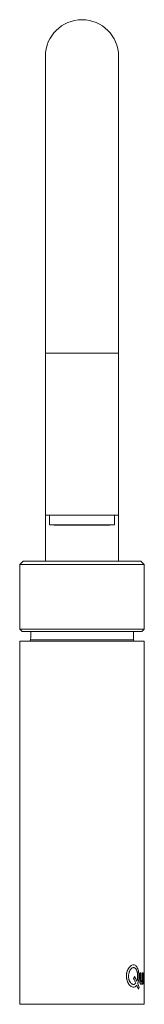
# Paper-space layout '_Left' of a CAD drawing. Header units: millimetres. Extents: x -23 to 23, y 0 to 365.
import ezdxf

# ---------------------------------------------------------------- set-up
doc = ezdxf.new("R2010")
doc.units = ezdxf.units.MM

psp = doc.layouts.new('_Left')

# ---------------------------------------------------------------- linework, layer by layer
at = {"color": 7, "linetype": 'Continuous', "lineweight": 15}
for p, q in [((-13.5, 351.08), (-13.5, 164.1)), ((13.5, 164.1), (13.5, 351.08)), ((13.5, 181.08), (-13.5, 181.08)), ((-12, 181.08), (-11.97, 177.48)), ((11.97, 177.48), (12, 181.08)), ((-11.97, 177.48), (-10.24, 177.43)), ((-11.97, 177.48), (11.97, 177.48)), ((-10.24, 177.43), (10.24, 177.43)), ((10.24, 177.43), (11.97, 177.48)), ((-21.7, 164.1), (-23, 162.8)), ((21.7, 164.1), (-21.7, 164.1)), ((23, 162.8), (21.7, 164.1)), ((-23, 162.8), (-23, 138.9)), ((23, 162.8), (-23, 162.8)), ((23, 138.9), (23, 162.8)), ((-23, 138.9), (-22.1, 138)), ((23, 138.9), (-23, 138.9)), ((22.1, 138), (23, 138.9)), ((22.1, 138), (-22.1, 138)), ((-18.89, 138), (-18.89, 137)), ((19, 135), (19, 138)), ((-23, 134.5), (-23, 0)), ((23, 134.5), (-23, 134.5)), ((23, 11.81), (23, 134.5)), ((21.35, 11.71), (21.35, 9.05)), ((21.74, 11.71), (21.35, 11.71)), ((21.36, 11.71), (21.36, 9.05)), ((21.74, 9.46), (21.74, 11.71)), ((22.22, 11.71), (22.22, 9.65)), ((22.49, 11.71), (22.22, 11.71)), ((22.23, 11.71), (22.23, 9.65)), ((22.49, 7.5), (22.49, 11.71)), ((22.92, 11.81), (22.93, 11.81)), ((22.92, 10.96), (22.93, 10.96)), ((16.42, 10.48), (16.43, 10.48)), ((19.04, 7.36), (19.04, 7.36)), ((19.06, 9.61), (19.06, 9.61)), ((19.46, 10.28), (19.47, 10.28)), ((19.9, 7.88), (19.9, 7.88)), ((21.35, 9.05), (21.36, 9.05)), ((22.22, 9.65), (22.23, 9.65)), ((22.23, 8.07), (22.24, 7.5)), ((22.24, 8.07), (22.25, 7.5)), ((22.49, 7.5), (22.24, 7.5)), ((22.92, 8.25), (22.93, 8.25)), ((22.92, 7.4), (22.93, 7.4)), ((23, 0), (23, 7.4)), ((20.84, 5.58), (20.85, 5.58)), ((23, 0), (-23, 0))]:
    psp.add_line(p, q, dxfattribs=at)
at = {"color": 8, "linetype": 'Continuous', "lineweight": 15}
for p, q in [((13.5, 241.08), (-13.5, 241.08)), ((-19, 135), (19, 135))]:
    psp.add_line(p, q, dxfattribs=at)
at = {"color": 7, "linetype": 'Continuous', "lineweight": 15}
for centre, radius, start, end in [((0, 351.08), 13.5, 0, 180), ((-19.5, 135), 0.5, 270, 360), ((19.5, 135), 0.5, 180, 270)]:
    psp.add_arc(centre, radius, start, end, dxfattribs=at)
for points, knots in [([(-18.89, 137), (-18.89, 136.87), (-18.9, 136.74), (-18.9, 136.48), (-18.91, 136.36), (-18.91, 136.11), (-18.92, 136), (-18.93, 135.78), (-18.94, 135.68), (-18.96, 135.4), (-18.97, 135.25), (-18.99, 135.05), (-19, 135), (-19, 135)], [0, 0, 0, 0, 0.125, 0.125, 0.25, 0.25, 0.375, 0.375, 0.5, 0.5, 0.75, 0.75, 1, 1, 1, 1]), ([(20.6, 7.72), (20.62, 7.79), (20.67, 7.92), (20.76, 8.18), (20.88, 8.68), (21.01, 9.46), (21.06, 10.46), (21.01, 11.46), (20.87, 12.4), (20.62, 13.23), (20.28, 13.9), (19.85, 14.37), (19.33, 14.62), (18.77, 14.62), (18.18, 14.38), (17.62, 13.91), (17.13, 13.25), (16.8, 12.56), (16.61, 11.95), (16.51, 11.47), (16.46, 11.07), (16.44, 10.74), (16.44, 10.58), (16.43, 10.48)], [0, 0, 0, 0, 0.015654, 0.031284, 0.062549, 0.12499, 0.187439, 0.249983, 0.312443, 0.374914, 0.43739, 0.499871, 0.562359, 0.624857, 0.687343, 0.749841, 0.812339, 0.874804, 0.906138, 0.937456, 0.968668, 0.981706, 1, 1, 1, 1]), ([(18.94, 14.58), (18.88, 14.58), (18.63, 14.59), (18.17, 14.37), (17.62, 13.92), (17.12, 13.25), (16.73, 12.42), (16.47, 11.48), (16.44, 10.81), (16.42, 10.48)], [0, 0, 0, 0, 0.051419, 0.209486, 0.367604, 0.52565, 0.683706, 0.841769, 1, 1, 1, 1]), ([(19.04, 7.36), (18.98, 7.37), (18.93, 7.38), (18.9, 7.38), (18.9, 7.38), (18.89, 7.39), (18.89, 7.39), (18.89, 7.39), (18.89, 7.39), (18.88, 7.39), (18.88, 7.39), (18.87, 7.39), (18.86, 7.39), (18.84, 7.39), (18.83, 7.4), (18.79, 7.4), (18.77, 7.41), (18.75, 7.42), (18.74, 7.42), (18.74, 7.42), (18.73, 7.42), (18.72, 7.42), (18.72, 7.42), (18.7, 7.43), (18.68, 7.43), (18.65, 7.45), (18.62, 7.45), (18.6, 7.47), (18.59, 7.47), (18.58, 7.47), (18.57, 7.48), (18.55, 7.48), (18.54, 7.49), (18.5, 7.51), (18.48, 7.52), (18.44, 7.54), (18.43, 7.55), (18.41, 7.57), (18.4, 7.58), (18.36, 7.6), (18.34, 7.62), (18.27, 7.67), (18.22, 7.71), (18.16, 7.77), (18.15, 7.78), (18.12, 7.8), (18.11, 7.81), (18.08, 7.85), (18.06, 7.87), (17.99, 7.95), (17.95, 8), (17.74, 8.28), (17.6, 8.54), (17.45, 8.92), (17.42, 8.99), (17.38, 9.15), (17.35, 9.23), (17.29, 9.47), (17.26, 9.63), (17.21, 9.97), (17.2, 10.14), (17.18, 10.49), (17.19, 10.66), (17.23, 11.18), (17.29, 11.51), (17.41, 11.9), (17.43, 11.98), (17.49, 12.13), (17.52, 12.21), (17.61, 12.42), (17.68, 12.55), (17.79, 12.74), (17.83, 12.8), (17.92, 12.91), (17.96, 12.97), (18.09, 13.12), (18.18, 13.21), (18.37, 13.36), (18.46, 13.43), (18.66, 13.52), (18.76, 13.56), (18.88, 13.58), (18.91, 13.58), (18.95, 13.59), (18.98, 13.59), (19.05, 13.59), (19.1, 13.59), (19.24, 13.58), (19.34, 13.55), (19.47, 13.49), (19.52, 13.47), (19.6, 13.41), (19.64, 13.38), (19.77, 13.28), (19.84, 13.2), (19.95, 13.05), (19.99, 13), (20.05, 12.89), (20.09, 12.84), (20.18, 12.66), (20.23, 12.53), (20.31, 12.32), (20.33, 12.25), (20.37, 12.1), (20.39, 12.03), (20.45, 11.8), (20.48, 11.64), (20.5, 11.45), (20.51, 11.44), (20.51, 11.39), (20.51, 11.37), (20.52, 11.31), (20.53, 11.27), (20.54, 11.15), (20.55, 11.06), (20.57, 10.81), (20.57, 10.63), (20.57, 10.41), (20.57, 10.37), (20.57, 10.28), (20.57, 10.23), (20.56, 10.1), (20.56, 10.01), (20.54, 9.76), (20.52, 9.6), (20.5, 9.43), (20.5, 9.42), (20.5, 9.39), (20.49, 9.38), (20.49, 9.35), (20.48, 9.33), (20.47, 9.27), (20.47, 9.23), (20.44, 9.11), (20.43, 9.03), (20.4, 8.95), (20.4, 8.93), (20.39, 8.89), (20.38, 8.88), (20.37, 8.82), (20.36, 8.78), (20.34, 8.74), (20.34, 8.74), (20.34, 8.74), (20.34, 8.74), (20.34, 8.74), (20.34, 8.74), (20.34, 8.73), (20.34, 8.73), (20.34, 8.72), (20.33, 8.71), (20.33, 8.69), (20.32, 8.68), (20.3, 8.62), (20.29, 8.58), (20.27, 8.54)], [0, 0, 0, 0, 0.015625, 0.015625, 0.015869, 0.015869, 0.016113, 0.016113, 0.016602, 0.016602, 0.017578, 0.017578, 0.019531, 0.019531, 0.023438, 0.023438, 0.03125, 0.03125, 0.032227, 0.032227, 0.033203, 0.033203, 0.035156, 0.035156, 0.039062, 0.039062, 0.046875, 0.046875, 0.048828, 0.048828, 0.050781, 0.050781, 0.054688, 0.054688, 0.0625, 0.0625, 0.066406, 0.066406, 0.070312, 0.070312, 0.078125, 0.078125, 0.09375, 0.09375, 0.097656, 0.097656, 0.101562, 0.101562, 0.109375, 0.109375, 0.125, 0.125, 0.1875, 0.1875, 0.203125, 0.203125, 0.21875, 0.21875, 0.25, 0.25, 0.28125, 0.28125, 0.3125, 0.3125, 0.375, 0.375, 0.390625, 0.390625, 0.40625, 0.40625, 0.4375, 0.4375, 0.453125, 0.453125, 0.46875, 0.46875, 0.5, 0.5, 0.53125, 0.53125, 0.5625, 0.5625, 0.570312, 0.570312, 0.578125, 0.578125, 0.59375, 0.59375, 0.625, 0.625, 0.640625, 0.640625, 0.65625, 0.65625, 0.6875, 0.6875, 0.703125, 0.703125, 0.71875, 0.71875, 0.75, 0.75, 0.765625, 0.765625, 0.78125, 0.78125, 0.8125, 0.8125, 0.816406, 0.816406, 0.820312, 0.820312, 0.828125, 0.828125, 0.84375, 0.84375, 0.875, 0.875, 0.882812, 0.882812, 0.890625, 0.890625, 0.90625, 0.90625, 0.9375, 0.9375, 0.939453, 0.939453, 0.941406, 0.941406, 0.945312, 0.945312, 0.953125, 0.953125, 0.96875, 0.96875, 0.972656, 0.972656, 0.976562, 0.976562, 0.984375, 0.984375, 0.984619, 0.984619, 0.984863, 0.984863, 0.985352, 0.985352, 0.986328, 0.986328, 0.988281, 0.988281, 0.992188, 0.992188, 1, 1, 1, 1]), ([(20.26, 8.54), (20.35, 8.83), (20.53, 9.41), (20.58, 10.47), (20.52, 11.5), (20.29, 12.43), (19.93, 13.15), (19.49, 13.55), (19.16, 13.56), (19.03, 13.56)], [0, 0, 0, 0, 0.150219, 0.300105, 0.449882, 0.599579, 0.749227, 0.898716, 1, 1, 1, 1]), ([(22.92, 11.81), (22.91, 11.81), (22.91, 11.8), (22.9, 11.8), (22.9, 11.8), (22.9, 11.8), (22.9, 11.8), (22.9, 11.8), (22.9, 11.8), (22.9, 11.8), (22.9, 11.8), (22.9, 11.79), (22.9, 11.79), (22.89, 11.79), (22.89, 11.79), (22.88, 11.78), (22.88, 11.78), (22.88, 11.78), (22.88, 11.78), (22.88, 11.77), (22.88, 11.77), (22.88, 11.77), (22.88, 11.77), (22.87, 11.76), (22.86, 11.75), (22.85, 11.72), (22.84, 11.71), (22.83, 11.69), (22.83, 11.68), (22.82, 11.64), (22.81, 11.61), (22.79, 11.54), (22.78, 11.51), (22.76, 11.39), (22.74, 11.3), (22.71, 11.09), (22.7, 10.98), (22.68, 10.79), (22.67, 10.73), (22.66, 10.63), (22.66, 10.6), (22.66, 10.55), (22.65, 10.53), (22.65, 10.5), (22.65, 10.49), (22.65, 10.48), (22.65, 10.47), (22.64, 10.33), (22.63, 10.19), (22.63, 9.9), (22.62, 9.75), (22.62, 9.45), (22.63, 9.3), (22.63, 9.08), (22.63, 9.01), (22.64, 8.91), (22.64, 8.88), (22.64, 8.82), (22.64, 8.81), (22.65, 8.77), (22.65, 8.76), (22.65, 8.67), (22.66, 8.6), (22.67, 8.51), (22.67, 8.47), (22.68, 8.41), (22.68, 8.38), (22.69, 8.22), (22.71, 8.11), (22.74, 7.91), (22.76, 7.81), (22.79, 7.66), (22.81, 7.59), (22.83, 7.53), (22.83, 7.52), (22.84, 7.5), (22.84, 7.5), (22.85, 7.49), (22.85, 7.48), (22.86, 7.47), (22.86, 7.46), (22.86, 7.45), (22.87, 7.45), (22.87, 7.45), (22.87, 7.45), (22.87, 7.44), (22.87, 7.44), (22.87, 7.44), (22.87, 7.44), (22.88, 7.44), (22.88, 7.43), (22.89, 7.43), (22.89, 7.42), (22.89, 7.42), (22.89, 7.42), (22.89, 7.42), (22.89, 7.42), (22.9, 7.42), (22.9, 7.42), (22.9, 7.42), (22.9, 7.42), (22.9, 7.41), (22.91, 7.41), (22.92, 7.4)], [0, 0, 0, 0, 0.015625, 0.015625, 0.023438, 0.023438, 0.027344, 0.027344, 0.029297, 0.029297, 0.030273, 0.030273, 0.03125, 0.03125, 0.046875, 0.046875, 0.054688, 0.054688, 0.058594, 0.058594, 0.060547, 0.060547, 0.0625, 0.0625, 0.09375, 0.09375, 0.109375, 0.109375, 0.125, 0.125, 0.15625, 0.15625, 0.1875, 0.1875, 0.25, 0.25, 0.3125, 0.3125, 0.34375, 0.34375, 0.359375, 0.359375, 0.367188, 0.367188, 0.371094, 0.371094, 0.375, 0.375, 0.4375, 0.4375, 0.5, 0.5, 0.5625, 0.5625, 0.59375, 0.59375, 0.609375, 0.609375, 0.617188, 0.617188, 0.625, 0.625, 0.65625, 0.65625, 0.671875, 0.671875, 0.6875, 0.6875, 0.75, 0.75, 0.8125, 0.8125, 0.875, 0.875, 0.890625, 0.890625, 0.898438, 0.898438, 0.90625, 0.90625, 0.921875, 0.921875, 0.929688, 0.929688, 0.933594, 0.933594, 0.935547, 0.935547, 0.9375, 0.9375, 0.953125, 0.953125, 0.960938, 0.960938, 0.964844, 0.964844, 0.966797, 0.966797, 0.967773, 0.967773, 0.96875, 0.96875, 1, 1, 1, 1]), ([(22.93, 11.81), (22.92, 11.81), (22.91, 11.8), (22.88, 11.77), (22.84, 11.68), (22.79, 11.48), (22.73, 11.21), (22.69, 10.86), (22.66, 10.47), (22.64, 10.04), (22.63, 9.6), (22.64, 9.16), (22.66, 8.73), (22.69, 8.34), (22.73, 8), (22.78, 7.72), (22.83, 7.56), (22.86, 7.48), (22.88, 7.44), (22.91, 7.42), (22.92, 7.41), (22.93, 7.4)], [0, 0, 0, 0, 0.031346, 0.062572, 0.12489, 0.187508, 0.249968, 0.311749, 0.374971, 0.436162, 0.499978, 0.563963, 0.624923, 0.687418, 0.749889, 0.812378, 0.875002, 0.906241, 0.937385, 0.968632, 1, 1, 1, 1]), ([(22.93, 8.25), (22.89, 8.25), (22.86, 8.4), (22.84, 8.69), (22.84, 8.69), (22.84, 8.7), (22.84, 8.7), (22.84, 8.71), (22.84, 8.72), (22.84, 8.75), (22.84, 8.76), (22.83, 8.81), (22.83, 8.85), (22.83, 8.96), (22.82, 9.04), (22.82, 9.13), (22.82, 9.14), (22.82, 9.15), (22.82, 9.15), (22.82, 9.17), (22.82, 9.17), (22.82, 9.2), (22.82, 9.22), (22.82, 9.28), (22.81, 9.32), (22.81, 9.44), (22.81, 9.52), (22.81, 9.62), (22.81, 9.63), (22.81, 9.65), (22.81, 9.66), (22.81, 9.7), (22.81, 9.72), (22.81, 9.76), (22.81, 9.78), (22.81, 9.8), (22.81, 9.81), (22.81, 9.83), (22.81, 9.84), (22.81, 9.89), (22.81, 9.93), (22.81, 9.99), (22.82, 10.01), (22.82, 10.05), (22.82, 10.07), (22.82, 10.26), (22.83, 10.4), (22.84, 10.54), (22.84, 10.55), (22.84, 10.57), (22.84, 10.57), (22.85, 10.6), (22.85, 10.61), (22.85, 10.66), (22.86, 10.69), (22.87, 10.77), (22.87, 10.82), (22.89, 10.87), (22.89, 10.89), (22.9, 10.91), (22.9, 10.92), (22.91, 10.95), (22.92, 10.96), (22.93, 10.96)], [0, 0, 0, 0, 0.25, 0.25, 0.253906, 0.253906, 0.257812, 0.257812, 0.265625, 0.265625, 0.28125, 0.28125, 0.3125, 0.3125, 0.375, 0.375, 0.378906, 0.378906, 0.382812, 0.382812, 0.390625, 0.390625, 0.40625, 0.40625, 0.4375, 0.4375, 0.5, 0.5, 0.507812, 0.507812, 0.515625, 0.515625, 0.53125, 0.53125, 0.546875, 0.546875, 0.554688, 0.554688, 0.5625, 0.5625, 0.59375, 0.59375, 0.609375, 0.609375, 0.625, 0.625, 0.75, 0.75, 0.757812, 0.757812, 0.765625, 0.765625, 0.78125, 0.78125, 0.8125, 0.8125, 0.875, 0.875, 0.90625, 0.90625, 0.9375, 0.9375, 1, 1, 1, 1]), ([(22.92, 10.96), (22.92, 10.96), (22.92, 10.96), (22.93, 10.94), (22.94, 10.92), (22.95, 10.89), (22.95, 10.84), (22.96, 10.73), (22.98, 10.48), (22.98, 10.17), (22.98, 9.85), (22.98, 9.61), (22.98, 9.36), (22.98, 9.12), (22.98, 8.89), (22.97, 8.67), (22.96, 8.49), (22.95, 8.35), (22.94, 8.27), (22.92, 8.26), (22.92, 8.25)], [0, 0, 0, 0, 0.026476, 0.052025, 0.076848, 0.101163, 0.125203, 0.186728, 0.250135, 0.374354, 0.436252, 0.499824, 0.564931, 0.625026, 0.690744, 0.750128, 0.812214, 0.871647, 0.932879, 1, 1, 1, 1]), ([(22.93, 7.4), (22.93, 7.41), (22.94, 7.42), (22.96, 7.44), (22.97, 7.48), (22.99, 7.56), (23, 7.72), (23.01, 7.99), (23.01, 8.34), (23.01, 8.73), (23.01, 9.16), (23.01, 9.6), (23.01, 10.04), (23.01, 10.47), (23.01, 10.86), (23.01, 11.21), (23, 11.48), (22.98, 11.68), (22.96, 11.77), (22.94, 11.8), (22.93, 11.81), (22.93, 11.81)], [0, 0, 0, 0, 0.031366, 0.062614, 0.093759, 0.124997, 0.18762, 0.25011, 0.312581, 0.375076, 0.435987, 0.50002, 0.563812, 0.625029, 0.688236, 0.750031, 0.812492, 0.875109, 0.937428, 0.968655, 1, 1, 1, 1]), ([(22.93, 10.96), (22.94, 10.96), (22.95, 10.92), (22.96, 10.85), (22.96, 10.84), (22.97, 10.82), (22.97, 10.81), (22.97, 10.77), (22.97, 10.75), (22.98, 10.67), (22.98, 10.61), (22.98, 10.53), (22.98, 10.52), (22.98, 10.5), (22.98, 10.5), (22.98, 10.47), (22.98, 10.45), (22.99, 10.4), (22.99, 10.37), (22.99, 10.29), (22.99, 10.25), (22.99, 10.19), (22.99, 10.17), (22.99, 10.13), (22.99, 10.11), (22.99, 10.05), (22.99, 10.01), (22.99, 9.95), (22.99, 9.93), (22.99, 9.9), (22.99, 9.89), (22.99, 9.87), (22.99, 9.87), (22.99, 9.78), (22.99, 9.7), (22.99, 9.59), (22.99, 9.57), (22.99, 9.52), (22.99, 9.5), (22.99, 9.44), (22.99, 9.4), (22.99, 9.28), (22.99, 9.2), (22.99, 9.12), (22.99, 9.12), (22.99, 9.11), (22.99, 9.1), (22.99, 9.08), (22.99, 9.07), (22.99, 9.04), (22.99, 9.02), (22.99, 8.96), (22.99, 8.92), (22.99, 8.81), (22.98, 8.74), (22.98, 8.67), (22.98, 8.67), (22.98, 8.66), (22.98, 8.66), (22.98, 8.64), (22.98, 8.64), (22.98, 8.61), (22.98, 8.59), (22.98, 8.55), (22.98, 8.52), (22.97, 8.44), (22.97, 8.39), (22.95, 8.29), (22.94, 8.25), (22.93, 8.25)], [0, 0, 0, 0, 0.125, 0.125, 0.140625, 0.140625, 0.15625, 0.15625, 0.1875, 0.1875, 0.25, 0.25, 0.257812, 0.257812, 0.265625, 0.265625, 0.28125, 0.28125, 0.3125, 0.3125, 0.34375, 0.34375, 0.359375, 0.359375, 0.375, 0.375, 0.40625, 0.40625, 0.421875, 0.421875, 0.429688, 0.429688, 0.4375, 0.4375, 0.5, 0.5, 0.515625, 0.515625, 0.53125, 0.53125, 0.5625, 0.5625, 0.625, 0.625, 0.628906, 0.628906, 0.632812, 0.632812, 0.640625, 0.640625, 0.65625, 0.65625, 0.6875, 0.6875, 0.75, 0.75, 0.753906, 0.753906, 0.757812, 0.757812, 0.765625, 0.765625, 0.78125, 0.78125, 0.8125, 0.8125, 0.875, 0.875, 1, 1, 1, 1]), ([(16.42, 10.48), (16.44, 10.1), (16.48, 9.36), (16.81, 8.32), (17.28, 7.44), (17.88, 6.79), (18.48, 6.4), (18.86, 6.38), (19.03, 6.38)], [0, 0, 0, 0, 0.172927, 0.345529, 0.518111, 0.690696, 0.86347, 1, 1, 1, 1]), ([(16.43, 10.48), (16.44, 10.38), (16.44, 10.2), (16.46, 9.92), (16.49, 9.64), (16.55, 9.28), (16.66, 8.84), (16.89, 8.18), (17.29, 7.44), (17.88, 6.78), (18.54, 6.39), (19.07, 6.32), (19.48, 6.41), (19.71, 6.53), (19.89, 6.66), (20.02, 6.78), (20.14, 6.92), (20.21, 7.02), (20.25, 7.07)], [0, 0, 0, 0, 0.03135, 0.062626, 0.093831, 0.125081, 0.187733, 0.250311, 0.375148, 0.499946, 0.624755, 0.749579, 0.812191, 0.874878, 0.906148, 0.937366, 0.968646, 1, 1, 1, 1]), ([(19.9, 7.88), (19.87, 7.85), (19.8, 7.77), (19.71, 7.68), (19.61, 7.59), (19.52, 7.52), (19.42, 7.46), (19.33, 7.42), (19.23, 7.39), (19.13, 7.37), (19.07, 7.36), (19.04, 7.36)], [0, 0, 0, 0, 0.125352, 0.246287, 0.363118, 0.476195, 0.585904, 0.692665, 0.796936, 0.899208, 1, 1, 1, 1]), ([(21.35, 9.05), (21.35, 8.96), (21.35, 8.88), (21.35, 8.75), (21.36, 8.71), (21.36, 8.65), (21.36, 8.63), (21.36, 8.6), (21.36, 8.59), (21.36, 8.57), (21.36, 8.57), (21.37, 8.56), (21.37, 8.55), (21.37, 8.46), (21.38, 8.37), (21.4, 8.25), (21.4, 8.22), (21.41, 8.16), (21.41, 8.14), (21.42, 8.11), (21.42, 8.1), (21.42, 8.09), (21.42, 8.09), (21.43, 8.08), (21.43, 8.07), (21.46, 7.91), (21.5, 7.78), (21.56, 7.63), (21.59, 7.58), (21.63, 7.53), (21.64, 7.51), (21.66, 7.49), (21.67, 7.48), (21.68, 7.47), (21.68, 7.47), (21.69, 7.46), (21.69, 7.46), (21.72, 7.44), (21.75, 7.42), (21.79, 7.41), (21.8, 7.4), (21.82, 7.4), (21.83, 7.4), (21.84, 7.4), (21.85, 7.4), (21.86, 7.4)], [0, 0, 0, 0, 0.0625, 0.0625, 0.09375, 0.09375, 0.109375, 0.109375, 0.1171875, 0.1171875, 0.1210938, 0.1210938, 0.125, 0.125, 0.1875, 0.1875, 0.21875, 0.21875, 0.234375, 0.234375, 0.2421875, 0.2421875, 0.2460938, 0.2460938, 0.25, 0.25, 0.375, 0.375, 0.4375, 0.4375, 0.46875, 0.46875, 0.484375, 0.484375, 0.4921875, 0.4921875, 0.5, 0.5, 0.5625, 0.5625, 0.59375, 0.59375, 0.609375, 0.609375, 0.625, 0.625, 0.625, 0.625]), ([(21.36, 9.05), (21.36, 8.99), (21.36, 8.88), (21.37, 8.71), (21.38, 8.51), (21.4, 8.3), (21.43, 8.06), (21.49, 7.85), (21.55, 7.67), (21.62, 7.54), (21.7, 7.45), (21.79, 7.4), (21.87, 7.4), (21.95, 7.42), (22.02, 7.49), (22.09, 7.59), (22.15, 7.72), (22.2, 7.88), (22.23, 8.01), (22.24, 8.07)], [0, 0, 0, 0, 0.043562, 0.085193, 0.125069, 0.18971, 0.250055, 0.313629, 0.374952, 0.436225, 0.499869, 0.56054, 0.624915, 0.687871, 0.749948, 0.812113, 0.874971, 0.936579, 1, 1, 1, 1]), ([(22.23, 9.65), (22.23, 9.6), (22.23, 9.5), (22.23, 9.36), (22.22, 9.19), (22.21, 9), (22.18, 8.72), (22.14, 8.47), (22.07, 8.31), (22.01, 8.25), (21.95, 8.25), (21.91, 8.27), (21.87, 8.31), (21.82, 8.41), (21.78, 8.59), (21.76, 8.8), (21.75, 9.02), (21.74, 9.24), (21.74, 9.39), (21.74, 9.46)], [0, 0, 0, 0, 0.042632, 0.084348, 0.125292, 0.190562, 0.250525, 0.374849, 0.43665, 0.499803, 0.562361, 0.594809, 0.62498, 0.685669, 0.74956, 0.806546, 0.874707, 0.937348, 1, 1, 1, 1]), ([(22.22, 9.65), (22.22, 9.58), (22.22, 9.5), (22.22, 9.39), (22.22, 9.36), (22.22, 9.3), (22.22, 9.28), (22.22, 9.26), (22.21, 9.25), (22.21, 9.23), (22.21, 9.22), (22.21, 9.14), (22.2, 9.06), (22.2, 8.96), (22.19, 8.92), (22.19, 8.87), (22.19, 8.86), (22.18, 8.83), (22.18, 8.82), (22.18, 8.81), (22.18, 8.81), (22.18, 8.8), (22.18, 8.8), (22.17, 8.72), (22.16, 8.65), (22.14, 8.57), (22.14, 8.54), (22.13, 8.5), (22.12, 8.49), (22.12, 8.47), (22.12, 8.46), (22.11, 8.45), (22.11, 8.45), (22.1, 8.39), (22.08, 8.35), (22.05, 8.31), (22.04, 8.3), (22.03, 8.28), (22.02, 8.28), (22.01, 8.27), (22, 8.27), (21.99, 8.26), (21.98, 8.25), (21.96, 8.25), (21.96, 8.25), (21.95, 8.25), (21.94, 8.25), (21.94, 8.25), (21.94, 8.25), (21.93, 8.25)], [0, 0, 0, 0, 0.0625, 0.0625, 0.09375, 0.09375, 0.109375, 0.109375, 0.1171875, 0.1171875, 0.125, 0.125, 0.1875, 0.1875, 0.21875, 0.21875, 0.234375, 0.234375, 0.2421875, 0.2421875, 0.2460938, 0.2460938, 0.25, 0.25, 0.3125, 0.3125, 0.34375, 0.34375, 0.359375, 0.359375, 0.3671875, 0.3671875, 0.375, 0.375, 0.4375, 0.4375, 0.46875, 0.46875, 0.484375, 0.484375, 0.5, 0.5, 0.53125, 0.53125, 0.546875, 0.546875, 0.5546875, 0.5546875, 0.5625, 0.5625, 0.5625, 0.5625])]:
    psp.add_open_spline(points, degree=3, knots=knots, dxfattribs=at)
for points in [[(19.9, 7.88), (19.62, 7.54), (19.33, 7.36), (19.04, 7.36)], [(19.47, 10.28), (19.34, 10.05), (19.2, 9.83), (19.06, 9.61)], [(19.46, 10.28), (19.33, 10.05), (19.19, 9.83), (19.06, 9.61)], [(19.06, 9.61), (19.36, 9.03), (19.64, 8.46), (19.9, 7.88)], [(19.06, 9.61), (19.35, 9.03), (19.63, 8.46), (19.9, 7.88)], [(20.27, 8.54), (20.02, 9.12), (19.75, 9.7), (19.47, 10.28)], [(21.15, 6.25), (20.98, 6.74), (20.79, 7.23), (20.6, 7.72)], [(20.24, 7.07), (20.45, 6.57), (20.65, 6.08), (20.84, 5.58)], [(20.25, 7.07), (20.46, 6.57), (20.66, 6.08), (20.85, 5.58)], [(20.85, 5.58), (20.95, 5.81), (21.05, 6.03), (21.15, 6.25)]]:
    psp.add_open_spline(points, degree=3, dxfattribs=at)

doc.saveas('drawing.dxf')
